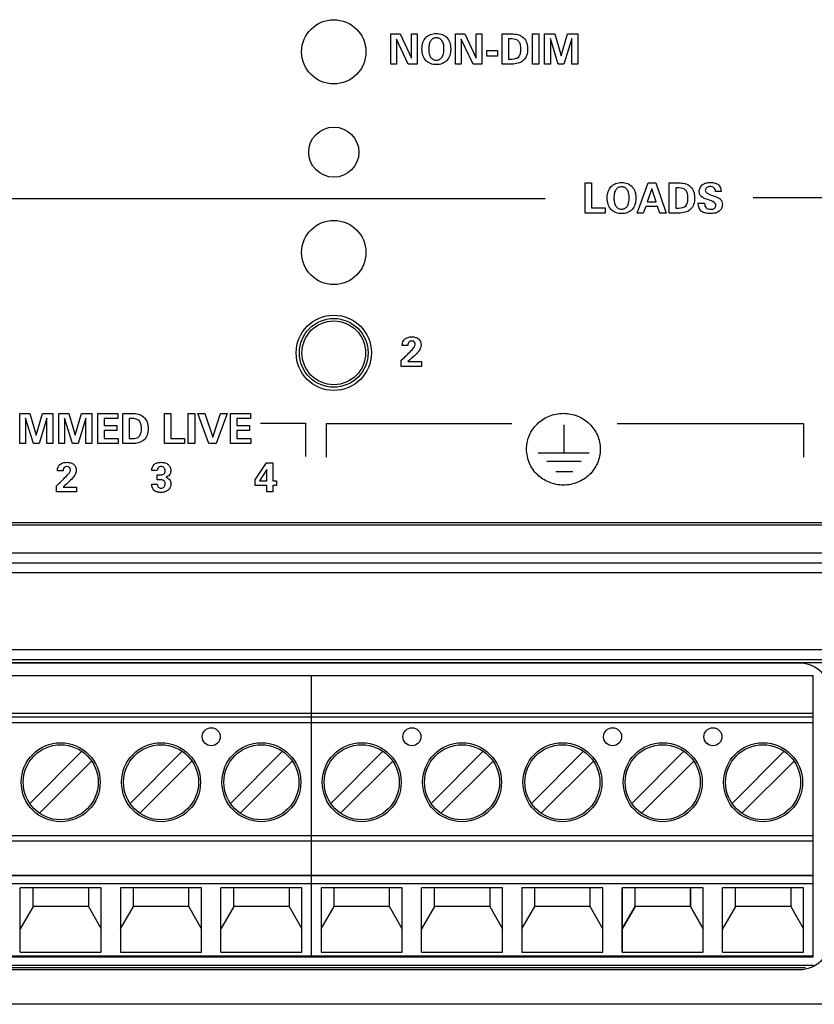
# Model space of a CAD drawing. Header units: inches. Extents: x 0.6 to 15.6, y 0.2 to 10.2.
# Tile 11 of 15: x 7.2 to 8.8, y 5.7 to 7.6. Entities that reach past the tile are written whole.
import ezdxf

# ---------------------------------------------------------------- set-up
doc = ezdxf.new("R2010")
doc.units = ezdxf.units.IN
doc.header["$LTSCALE"] = 0.935
doc.header["$MEASUREMENT"] = 0
doc.layers.get('0').update_dxf_attribs({"linetype": 'CONTINUOUS'})
doc.layers.add('A', color=1, linetype='CONTINUOUS')
doc.layers.add('SCREEN', color=5, linetype='CONTINUOUS')

msp = doc.modelspace()

# ---------------------------------------------------------------- linework, layer by layer
for p, q in [((10.7657, 6.6069), (2.4057, 6.6069)), ((2.4107, 6.6119), (10.7607, 6.6119)), ((2.4057, 6.5519), (10.7657, 6.5519)), ((2.4057, 6.5319), (10.7657, 6.5319)), ((10.7657, 6.5119), (2.4057, 6.5119)), ((2.4057, 6.3589), (10.7657, 6.3589)), ((2.4057, 6.3389), (10.7657, 6.3389)), ((2.4057, 6.333), (10.7657, 6.333)), ((8.7247, 6.332), (5.5807, 6.332)), ((5.5519, 5.7299), (8.7535, 5.7299)), ((5.5682, 5.7249), (8.7372, 5.7249)), ((5.5807, 5.721), (8.7247, 5.721)), ((10.7657, 5.6519), (2.4057, 5.6519))]:
    msp.add_line(p, q)
for centre, radius in [((7.797, 7.5503), 0.064), ((7.797, 7.3503), 0.05), ((7.797, 7.1503), 0.064), ((7.797, 6.9503), 0.075)]:
    msp.add_circle(centre, radius)
for centre, start, end in [((8.7247, 6.269), 0, 90), ((8.7247, 5.784), 270, 360)]:
    msp.add_arc(centre, 0.063, start, end)
at = {"layer": 'A'}
for p, q in [((6.9527, 6.307), (7.3527, 6.307)), ((7.3527, 6.307), (7.7527, 6.307)), ((7.7527, 6.307), (8.1527, 6.307)), ((7.7527, 5.746), (7.7527, 6.307)), ((7.7527, 5.746), (7.7527, 6.307)), ((8.1527, 6.307), (8.5527, 6.307)), ((8.3527, 6.307), (8.7527, 6.307)), ((8.7527, 5.746), (8.7527, 6.307)), ((6.9527, 6.2322), (7.3527, 6.2322)), ((6.9527, 6.2246), (7.3527, 6.2246)), ((7.3527, 6.2322), (7.7527, 6.2322)), ((7.3527, 6.2246), (7.7527, 6.2246)), ((7.7527, 6.2322), (8.1527, 6.2322)), ((7.7527, 6.2246), (8.1527, 6.2246)), ((8.1527, 6.2322), (8.5527, 6.2322)), ((8.1527, 6.2246), (8.5527, 6.2246)), ((8.3527, 6.2322), (8.7527, 6.2322)), ((8.3527, 6.2246), (8.7527, 6.2246)), ((7.3527, 6.2128), (6.9527, 6.2128)), ((7.7527, 6.2128), (7.3527, 6.2128)), ((8.1527, 6.2128), (7.7527, 6.2128)), ((8.5527, 6.2128), (8.1527, 6.2128)), ((8.7527, 6.2128), (8.3527, 6.2128)), ((7.191, 6.0522), (7.2949, 6.1562)), ((7.391, 6.0522), (7.4949, 6.1562)), ((7.591, 6.0522), (7.6949, 6.1562)), ((7.791, 6.0522), (7.8949, 6.1562)), ((7.991, 6.0522), (8.0949, 6.1562)), ((8.191, 6.0522), (8.2949, 6.1562)), ((8.391, 6.0522), (8.4949, 6.1562)), ((8.391, 6.0522), (8.4949, 6.1562)), ((8.591, 6.0522), (8.6949, 6.1562)), ((7.3144, 6.1367), (7.2104, 6.0327)), ((7.4104, 6.0327), (7.5144, 6.1367)), ((7.7144, 6.1367), (7.6104, 6.0327)), ((7.8104, 6.0327), (7.9144, 6.1367)), ((8.1144, 6.1367), (8.0104, 6.0327)), ((8.2104, 6.0327), (8.3144, 6.1367)), ((8.5144, 6.1367), (8.4104, 6.0327)), ((8.4104, 6.0327), (8.5144, 6.1367)), ((8.7144, 6.1367), (8.6104, 6.0327)), ((6.9527, 5.9885), (7.3527, 5.9885)), ((7.3527, 5.9885), (7.7527, 5.9885)), ((7.7527, 5.9885), (8.1527, 5.9885)), ((8.1527, 5.9885), (8.5527, 5.9885)), ((8.3527, 5.9885), (8.7527, 5.9885)), ((7.3527, 5.9767), (6.9527, 5.9767)), ((7.7527, 5.9767), (7.3527, 5.9767)), ((8.1527, 5.9767), (7.7527, 5.9767)), ((8.5527, 5.9767), (8.1527, 5.9767)), ((8.7527, 5.9767), (8.3527, 5.9767)), ((6.9527, 5.9094), (7.3527, 5.9094)), ((6.9527, 5.9085), (7.3527, 5.9085)), ((7.3527, 5.9094), (7.7527, 5.9094)), ((7.3527, 5.9085), (7.7527, 5.9085)), ((7.7527, 5.9094), (8.1527, 5.9094)), ((7.7527, 5.9085), (8.1527, 5.9085)), ((8.1527, 5.9094), (8.5527, 5.9094)), ((8.1527, 5.9085), (8.5527, 5.9085)), ((8.3527, 5.9094), (8.7527, 5.9094)), ((8.3527, 5.9085), (8.7527, 5.9085)), ((7.3527, 5.8919), (6.9527, 5.8919)), ((7.7527, 5.8919), (7.3527, 5.8919)), ((8.1527, 5.8919), (7.7527, 5.8919)), ((8.5527, 5.8919), (8.1527, 5.8919)), ((8.7527, 5.8919), (8.3527, 5.8919)), ((7.3334, 5.8842), (7.172, 5.8842)), ((7.172, 5.7555), (7.172, 5.8842)), ((7.1976, 5.8469), (7.1976, 5.8842)), ((7.3078, 5.8842), (7.3078, 5.8469)), ((7.3334, 5.7555), (7.3334, 5.8842)), ((7.5334, 5.8842), (7.372, 5.8842)), ((7.372, 5.8842), (7.372, 5.7555)), ((7.3976, 5.8469), (7.3976, 5.8842)), ((7.5078, 5.8469), (7.5078, 5.8842)), ((7.5334, 5.7555), (7.5334, 5.8842)), ((7.7334, 5.8842), (7.572, 5.8842)), ((7.572, 5.7555), (7.572, 5.8842)), ((7.5976, 5.8469), (7.5976, 5.8842)), ((7.7078, 5.8842), (7.7078, 5.8469)), ((7.7334, 5.7555), (7.7334, 5.8842)), ((7.9334, 5.8842), (7.772, 5.8842)), ((7.772, 5.8842), (7.772, 5.7555)), ((7.7976, 5.8469), (7.7976, 5.8842)), ((7.9078, 5.8469), (7.9078, 5.8842)), ((7.9334, 5.7555), (7.9334, 5.8842)), ((8.1334, 5.8842), (7.972, 5.8842)), ((7.972, 5.7555), (7.972, 5.8842)), ((7.9976, 5.8469), (7.9976, 5.8842)), ((8.1078, 5.8842), (8.1078, 5.8469)), ((8.1334, 5.7555), (8.1334, 5.8842)), ((8.3334, 5.8842), (8.172, 5.8842)), ((8.172, 5.8842), (8.172, 5.7555)), ((8.1976, 5.8469), (8.1976, 5.8842)), ((8.3078, 5.8469), (8.3078, 5.8842)), ((8.3334, 5.7555), (8.3334, 5.8842)), ((8.5334, 5.8842), (8.372, 5.8842)), ((8.372, 5.7555), (8.372, 5.8842)), ((8.5334, 5.8842), (8.372, 5.8842)), ((8.372, 5.8842), (8.372, 5.7555)), ((8.3976, 5.8469), (8.3976, 5.8842)), ((8.3976, 5.8469), (8.3976, 5.8842)), ((8.5078, 5.8842), (8.5078, 5.8469)), ((8.5078, 5.8469), (8.5078, 5.8842)), ((8.5334, 5.7555), (8.5334, 5.8842)), ((8.5334, 5.7555), (8.5334, 5.8842)), ((8.7334, 5.8842), (8.572, 5.8842)), ((8.572, 5.7555), (8.572, 5.8842)), ((8.5976, 5.8469), (8.5976, 5.8842)), ((8.7078, 5.8842), (8.7078, 5.8469)), ((8.7334, 5.7555), (8.7334, 5.8842)), ((7.1976, 5.8469), (7.172, 5.8021)), ((7.3078, 5.8469), (7.1976, 5.8469)), ((7.3078, 5.8469), (7.3334, 5.8021)), ((7.372, 5.8021), (7.3976, 5.8469)), ((7.5078, 5.8469), (7.3976, 5.8469)), ((7.5334, 5.8021), (7.5078, 5.8469)), ((7.5976, 5.8469), (7.572, 5.8021)), ((7.7078, 5.8469), (7.5976, 5.8469)), ((7.7078, 5.8469), (7.7334, 5.8021)), ((7.772, 5.8021), (7.7976, 5.8469)), ((7.9078, 5.8469), (7.7976, 5.8469)), ((7.9334, 5.8021), (7.9078, 5.8469)), ((7.9976, 5.8469), (7.972, 5.8021)), ((8.1078, 5.8469), (7.9976, 5.8469)), ((8.1078, 5.8469), (8.1334, 5.8021)), ((8.172, 5.8021), (8.1976, 5.8469)), ((8.3078, 5.8469), (8.1976, 5.8469)), ((8.3334, 5.8021), (8.3078, 5.8469)), ((8.3976, 5.8469), (8.372, 5.8021)), ((8.372, 5.8021), (8.3976, 5.8469)), ((8.5078, 5.8469), (8.3976, 5.8469)), ((8.5078, 5.8469), (8.3976, 5.8469)), ((8.5078, 5.8469), (8.5334, 5.8021)), ((8.5334, 5.8021), (8.5078, 5.8469)), ((8.5976, 5.8469), (8.572, 5.8021)), ((8.7078, 5.8469), (8.5976, 5.8469)), ((8.7078, 5.8469), (8.7334, 5.8021)), ((7.172, 5.7555), (7.3334, 5.7555)), ((7.372, 5.7555), (7.5334, 5.7555)), ((7.572, 5.7555), (7.7334, 5.7555)), ((7.772, 5.7555), (7.9334, 5.7555)), ((7.972, 5.7555), (8.1334, 5.7555)), ((8.172, 5.7555), (8.3334, 5.7555)), ((8.372, 5.7555), (8.5334, 5.7555)), ((8.372, 5.7555), (8.5334, 5.7555)), ((8.572, 5.7555), (8.7334, 5.7555)), ((6.9527, 5.7488), (7.3527, 5.7488)), ((7.3527, 5.746), (6.9527, 5.746)), ((7.3527, 5.7488), (7.7527, 5.7488)), ((7.7527, 5.746), (7.3527, 5.746)), ((7.7527, 5.7488), (8.1527, 5.7488)), ((8.1527, 5.746), (7.7527, 5.746)), ((8.1527, 5.7488), (8.5527, 5.7488)), ((8.5527, 5.746), (8.1527, 5.746)), ((8.3527, 5.7488), (8.7527, 5.7488)), ((8.7527, 5.746), (8.3527, 5.746))]:
    msp.add_line(p, q, dxfattribs=at)
for centre, radius in [((7.797, 6.9503), 0.0685), ((7.797, 6.9503), 0.0635), ((7.5527, 6.185), 0.018), ((7.9527, 6.185), 0.018), ((8.3527, 6.185), 0.018), ((8.5527, 6.185), 0.018), ((7.2527, 6.0944), 0.0787), ((7.2527, 6.0944), 0.0748), ((7.4527, 6.0944), 0.0787), ((7.4527, 6.0944), 0.0748), ((7.6527, 6.0944), 0.0787), ((7.6527, 6.0944), 0.0748), ((7.8527, 6.0944), 0.0787), ((7.8527, 6.0944), 0.0748), ((8.0527, 6.0944), 0.0787), ((8.0527, 6.0944), 0.0748), ((8.2527, 6.0944), 0.0787), ((8.2527, 6.0944), 0.0748), ((8.4527, 6.0944), 0.0787), ((8.4527, 6.0944), 0.0748), ((8.6527, 6.0944), 0.0787), ((8.6527, 6.0944), 0.0748)]:
    msp.add_circle(centre, radius, dxfattribs=at)
at = {"layer": 'SCREEN'}
for p, q in [((7.9107, 7.5859), (7.9292, 7.5859)), ((7.9107, 7.5258), (7.9107, 7.5859)), ((7.9222, 7.5755), (7.9222, 7.5258)), ((7.9455, 7.5258), (7.9222, 7.5755)), ((7.9292, 7.5859), (7.9518, 7.5376)), ((7.9518, 7.5859), (7.9633, 7.5859)), ((7.9518, 7.5376), (7.9518, 7.5859)), ((7.9633, 7.5859), (7.9633, 7.5258)), ((8.0397, 7.5859), (8.0582, 7.5859)), ((8.0397, 7.5258), (8.0397, 7.5859)), ((8.0746, 7.5258), (8.0512, 7.5755)), ((8.0512, 7.5755), (8.0512, 7.5258)), ((8.0582, 7.5859), (8.0808, 7.5376)), ((8.0808, 7.5859), (8.0923, 7.5859)), ((8.0808, 7.5376), (8.0808, 7.5859)), ((8.0923, 7.5859), (8.0923, 7.5258)), ((8.1328, 7.5859), (8.1516, 7.5859)), ((8.1328, 7.5258), (8.1328, 7.5859)), ((8.1521, 7.576), (8.1456, 7.576)), ((8.1456, 7.576), (8.1456, 7.5358)), ((8.1929, 7.5859), (8.2057, 7.5859)), ((8.1929, 7.5258), (8.1929, 7.5859)), ((8.2057, 7.5859), (8.2057, 7.5258)), ((8.2173, 7.5859), (8.2375, 7.5859)), ((8.2173, 7.5258), (8.2173, 7.5859)), ((8.2288, 7.5766), (8.2288, 7.5258)), ((8.2444, 7.5258), (8.2288, 7.5766)), ((8.2375, 7.5859), (8.2501, 7.5425)), ((8.2501, 7.5425), (8.2626, 7.5859)), ((8.2714, 7.5766), (8.2557, 7.5258)), ((8.2626, 7.5859), (8.2833, 7.5859)), ((8.2714, 7.5258), (8.2714, 7.5766)), ((8.2833, 7.5859), (8.2833, 7.5258)), ((8.1018, 7.5528), (8.1233, 7.5528)), ((8.1018, 7.5418), (8.1018, 7.5528)), ((8.1233, 7.5418), (8.1018, 7.5418)), ((8.1233, 7.5528), (8.1233, 7.5418)), ((7.9222, 7.5258), (7.9107, 7.5258)), ((7.9633, 7.5258), (7.9455, 7.5258)), ((8.0512, 7.5258), (8.0397, 7.5258)), ((8.0923, 7.5258), (8.0746, 7.5258)), ((8.1516, 7.5258), (8.1328, 7.5258)), ((8.1456, 7.5358), (8.1521, 7.5358)), ((8.2057, 7.5258), (8.1929, 7.5258)), ((8.2288, 7.5258), (8.2173, 7.5258)), ((8.2557, 7.5258), (8.2444, 7.5258)), ((8.2833, 7.5258), (8.2714, 7.5258)), ((8.298, 7.2889), (8.3108, 7.2889)), ((8.298, 7.2289), (8.298, 7.2889)), ((8.3108, 7.2889), (8.3108, 7.2391)), ((8.4019, 7.2289), (8.4237, 7.2889)), ((8.4237, 7.2889), (8.4388, 7.2889)), ((8.4388, 7.2889), (8.4597, 7.2289)), ((8.4658, 7.2889), (8.4846, 7.2889)), ((8.4658, 7.2289), (8.4658, 7.2889)), ((8.431, 7.2771), (8.4219, 7.2516)), ((8.4393, 7.2516), (8.431, 7.2771)), ((8.4851, 7.279), (8.4786, 7.279)), ((8.4786, 7.279), (8.4786, 7.2388)), ((8.5524, 7.2638), (8.5532, 7.2635)), ((8.569, 7.2721), (8.5579, 7.2721)), ((8.569, 7.2724), (8.569, 7.2721)), ((6.5479, 7.2577), (8.2182, 7.2577)), ((8.4187, 7.2418), (8.414, 7.2289)), ((8.4424, 7.2418), (8.4187, 7.2418)), ((8.4219, 7.2516), (8.4393, 7.2516)), ((8.4467, 7.2289), (8.4424, 7.2418)), ((8.5236, 7.2484), (8.5362, 7.2484)), ((8.5236, 7.2475), (8.5236, 7.2484)), ((8.5447, 7.2551), (8.5421, 7.2559)), ((8.633, 7.2596), (10.2787, 7.2596)), ((8.3379, 7.2289), (8.298, 7.2289)), ((8.3108, 7.2391), (8.3379, 7.2391)), ((8.3379, 7.2391), (8.3379, 7.2289)), ((8.414, 7.2289), (8.4019, 7.2289)), ((8.4597, 7.2289), (8.4467, 7.2289)), ((8.4846, 7.2289), (8.4658, 7.2289)), ((8.4786, 7.2388), (8.4851, 7.2388)), ((7.9336, 6.9651), (7.9336, 6.9657)), ((7.9447, 6.9651), (7.9336, 6.9651)), ((7.9314, 6.9354), (7.9348, 6.9385)), ((7.9314, 6.9232), (7.9314, 6.9354)), ((7.9447, 6.9331), (7.9716, 6.9331)), ((7.9716, 6.9331), (7.9716, 6.9232)), ((7.9716, 6.9232), (7.9314, 6.9232)), ((7.1712, 6.8294), (7.1915, 6.8294)), ((7.1712, 6.7694), (7.1712, 6.8294)), ((7.1915, 6.8294), (7.204, 6.786)), ((7.204, 6.786), (7.2165, 6.8294)), ((7.2165, 6.8294), (7.2372, 6.8294)), ((7.2372, 6.8294), (7.2372, 6.7694)), ((7.2489, 6.8294), (7.2691, 6.8294)), ((7.2489, 6.7694), (7.2489, 6.8294)), ((7.2691, 6.8294), (7.2817, 6.786)), ((7.2817, 6.786), (7.2942, 6.8294)), ((7.2942, 6.8294), (7.3149, 6.8294)), ((7.3149, 6.8294), (7.3149, 6.7694)), ((7.3266, 6.8294), (7.3663, 6.8294)), ((7.3266, 6.7694), (7.3266, 6.8294)), ((7.3663, 6.8294), (7.3663, 6.8194)), ((7.3765, 6.8294), (7.3952, 6.8294)), ((7.3765, 6.7694), (7.3765, 6.8294)), ((7.4597, 6.8294), (7.4725, 6.8294)), ((7.4597, 6.7694), (7.4597, 6.8294)), ((7.4725, 6.8294), (7.4725, 6.7795)), ((7.5071, 6.8294), (7.5198, 6.8294)), ((7.5071, 6.7694), (7.5071, 6.8294)), ((7.5198, 6.8294), (7.5198, 6.7694)), ((7.5261, 6.8294), (7.5401, 6.8294)), ((7.548, 6.7694), (7.5261, 6.8294)), ((7.5401, 6.8294), (7.5559, 6.7825)), ((7.5559, 6.7825), (7.5713, 6.8294)), ((7.5844, 6.8294), (7.5623, 6.7694)), ((7.5713, 6.8294), (7.5844, 6.8294)), ((7.5909, 6.8294), (7.6307, 6.8294)), ((7.5909, 6.7694), (7.5909, 6.8294)), ((7.6307, 6.8294), (7.6307, 6.8194)), ((7.1827, 6.8201), (7.1827, 6.7694)), ((7.1984, 6.7694), (7.1827, 6.8201)), ((7.2253, 6.8201), (7.2096, 6.7694)), ((7.2253, 6.7694), (7.2253, 6.8201)), ((7.2761, 6.7694), (7.2604, 6.8201)), ((7.2604, 6.8201), (7.2604, 6.7694)), ((7.303, 6.8201), (7.2873, 6.7694)), ((7.303, 6.7694), (7.303, 6.8201)), ((7.3663, 6.8194), (7.3396, 6.8194)), ((7.3396, 6.8194), (7.3396, 6.8053)), ((7.3957, 6.8195), (7.3893, 6.8195)), ((7.3893, 6.8195), (7.3893, 6.7793)), ((7.6307, 6.8194), (7.6039, 6.8194)), ((7.6039, 6.8194), (7.6039, 6.8053)), ((7.651, 6.8104), (7.7406, 6.8104)), ((7.7406, 6.8104), (7.7406, 6.7435)), ((7.3396, 6.8053), (7.3647, 6.8053)), ((7.3647, 6.7955), (7.3396, 6.7955)), ((7.3396, 6.7955), (7.3396, 6.7794)), ((7.3647, 6.8053), (7.3647, 6.7955)), ((7.6039, 6.8053), (7.629, 6.8053)), ((7.629, 6.7955), (7.6039, 6.7955)), ((7.6039, 6.7955), (7.6039, 6.7794)), ((7.629, 6.8053), (7.629, 6.7955)), ((7.7821, 6.8093), (8.1516, 6.8093)), ((7.7821, 6.8093), (7.7821, 6.7424)), ((8.2554, 6.8065), (8.2554, 6.7517)), ((8.3622, 6.8093), (8.7335, 6.8093)), ((8.7335, 6.8093), (8.7335, 6.7424)), ((7.3396, 6.7794), (7.3673, 6.7794)), ((7.3673, 6.7794), (7.3673, 6.7694)), ((7.3893, 6.7793), (7.3957, 6.7793)), ((7.4725, 6.7795), (7.4996, 6.7795)), ((7.4996, 6.7795), (7.4996, 6.7694)), ((7.6039, 6.7794), (7.6316, 6.7794)), ((7.6316, 6.7794), (7.6316, 6.7694)), ((7.1827, 6.7694), (7.1712, 6.7694)), ((7.2096, 6.7694), (7.1984, 6.7694)), ((7.2372, 6.7694), (7.2253, 6.7694)), ((7.2604, 6.7694), (7.2489, 6.7694)), ((7.2873, 6.7694), (7.2761, 6.7694)), ((7.3149, 6.7694), (7.303, 6.7694)), ((7.3673, 6.7694), (7.3266, 6.7694)), ((7.3952, 6.7694), (7.3765, 6.7694)), ((7.4996, 6.7694), (7.4597, 6.7694)), ((7.5198, 6.7694), (7.5071, 6.7694)), ((7.5623, 6.7694), (7.548, 6.7694)), ((7.6316, 6.7694), (7.5909, 6.7694)), ((8.2044, 6.7511), (8.3063, 6.7511)), ((8.2217, 6.7342), (8.2901, 6.7342)), ((7.2462, 6.7149), (7.2462, 6.7156)), ((7.2573, 6.7149), (7.2462, 6.7149)), ((7.4452, 6.7157), (7.4341, 6.7157)), ((7.6402, 6.6973), (7.663, 6.7311)), ((7.6639, 6.7176), (7.6492, 6.6952)), ((7.663, 6.7311), (7.6756, 6.7311)), ((7.6639, 6.6952), (7.6639, 6.7176)), ((7.6756, 6.7311), (7.6756, 6.6952)), ((8.2397, 6.7137), (8.2735, 6.7137)), ((7.4452, 6.707), (7.4498, 6.707)), ((7.4452, 6.6973), (7.4452, 6.707)), ((7.4496, 6.6973), (7.4452, 6.6973)), ((7.6402, 6.6856), (7.6402, 6.6973)), ((7.6492, 6.6952), (7.6639, 6.6952)), ((7.6756, 6.6952), (7.6828, 6.6952)), ((7.6828, 6.6952), (7.6828, 6.6856)), ((7.244, 6.6852), (7.2474, 6.6883)), ((7.244, 6.6731), (7.244, 6.6852)), ((7.2842, 6.6731), (7.244, 6.6731)), ((7.2573, 6.6829), (7.2842, 6.6829)), ((7.2842, 6.6829), (7.2842, 6.6731)), ((7.4343, 6.6885), (7.4452, 6.6885)), ((7.4343, 6.6873), (7.4343, 6.6885)), ((7.6639, 6.6856), (7.6402, 6.6856)), ((7.6639, 6.6731), (7.6639, 6.6856)), ((7.6756, 6.6731), (7.6639, 6.6731)), ((7.6828, 6.6856), (7.6756, 6.6856)), ((7.6756, 6.6856), (7.6756, 6.6731))]:
    msp.add_line(p, q, dxfattribs=at)
for points, start_tangent, end_tangent in [([(7.9728, 7.5562), (7.9748, 7.5689), (7.9805, 7.5786), (7.9896, 7.5847), (8.0015, 7.5868), (8.0133, 7.5847), (8.0224, 7.5786), (8.0282, 7.5689), (8.0301, 7.5562), (8.0301, 7.5548)], (0.003943, 0.999992), (-0.02119, -0.999775)), ([(8.0166, 7.5561), (8.0157, 7.5656), (8.0127, 7.5725), (8.008, 7.5767), (8.0014, 7.5781), (7.9949, 7.5767), (7.9902, 7.5724), (7.9873, 7.5655), (7.9863, 7.5561)], (-0.001274, 0.999999), (-0.001696, -0.999999)), ([(8.1516, 7.5859), (8.1637, 7.5847), (8.1721, 7.5809), (8.1805, 7.5706), (8.1826, 7.5637), (8.1833, 7.5558), (8.1813, 7.5428), (8.1753, 7.5334), (8.1516, 7.5258)], (1, 0), (-1, 0)), ([(8.1521, 7.5358), (8.1657, 7.5406), (8.1689, 7.5468), (8.17, 7.5557), (8.1689, 7.5648), (8.1657, 7.5711), (8.1521, 7.576)], (1, 0), (-1, 0)), ([(8.0301, 7.5548), (8.0282, 7.5431), (8.0225, 7.5332), (8.0135, 7.5269), (8.0015, 7.5248), (7.9895, 7.5269), (7.9804, 7.5331), (7.9748, 7.543), (7.9728, 7.5562)], (-0.02119, -0.999775), (0.003943, 0.999992)), ([(7.9863, 7.5561), (7.9872, 7.5464), (7.9901, 7.5395), (7.9949, 7.5352), (8.0014, 7.5338), (8.008, 7.5352), (8.0128, 7.5395), (8.0157, 7.5465), (8.0166, 7.5561)], (-0.001696, -0.999999), (-0.001274, 0.999999)), ([(8.342, 7.2592), (8.344, 7.2719), (8.3497, 7.2816), (8.3588, 7.2877), (8.3707, 7.2898), (8.3825, 7.2877), (8.3916, 7.2816), (8.3973, 7.2719), (8.3992, 7.2592), (8.3992, 7.2578)], (0.003834, 0.999993), (-0.021021, -0.999779)), ([(8.3858, 7.2591), (8.3848, 7.2686), (8.3819, 7.2755), (8.3771, 7.2797), (8.3706, 7.2811), (8.3641, 7.2797), (8.3593, 7.2755), (8.3564, 7.2686), (8.3554, 7.2591)], (-0.0009, 1), (-0.001484, -0.999999)), ([(8.4846, 7.2889), (8.4967, 7.2877), (8.5051, 7.2839), (8.5135, 7.2737), (8.5156, 7.2667), (8.5163, 7.2588), (8.5143, 7.2458), (8.5083, 7.2365), (8.4846, 7.2289)], (1, 0), (-1, 0)), ([(8.5421, 7.2559), (8.5307, 7.2611), (8.5268, 7.2659), (8.5254, 7.2724), (8.5316, 7.2852), (8.5388, 7.2888), (8.5483, 7.2899), (8.557, 7.2888), (8.5578, 7.2886)], (-0.949603, 0.313454), (0.949315, -0.314326)), ([(8.5579, 7.2721), (8.5548, 7.2793), (8.5475, 7.2817), (8.5434, 7.2812), (8.5403, 7.2796), (8.5383, 7.2772), (8.5376, 7.274)], (-0.086792, 0.996226), (0.091957, -0.995763)), ([(8.5578, 7.2886), (8.5636, 7.2854), (8.569, 7.2724)], (0.949315, -0.314326), (0, -1)), ([(8.4851, 7.2388), (8.4987, 7.2436), (8.5019, 7.2498), (8.503, 7.2587), (8.5019, 7.2678), (8.4987, 7.2741), (8.4851, 7.279)], (1, 0), (-1, 0)), ([(8.5532, 7.2635), (8.5626, 7.2598), (8.5681, 7.2561), (8.5707, 7.2516), (8.5716, 7.2457), (8.57, 7.2383), (8.5652, 7.2326), (8.5576, 7.229), (8.5474, 7.2278), (8.537, 7.2291), (8.5355, 7.2295)], (0.949474, -0.313847), (-0.947676, 0.319234)), ([(8.5376, 7.274), (8.5413, 7.2688), (8.5524, 7.2638)], (0.091957, -0.995763), (0.951415, -0.307911)), ([(8.3992, 7.2578), (8.3973, 7.2461), (8.3917, 7.2362), (8.3826, 7.2299), (8.3707, 7.2278), (8.3587, 7.2299), (8.3496, 7.2361), (8.3439, 7.246), (8.342, 7.2592)], (-0.021021, -0.999779), (0.003834, 0.999993)), ([(8.3554, 7.2591), (8.3564, 7.2495), (8.3593, 7.2425), (8.364, 7.2382), (8.3706, 7.2368), (8.3772, 7.2382), (8.3819, 7.2425), (8.3848, 7.2495), (8.3858, 7.2591)], (-0.001484, -0.999999), (-0.0009, 1)), ([(8.5355, 7.2295), (8.5296, 7.2328), (8.5236, 7.2475)], (-0.947676, 0.319234), (0, 1)), ([(8.5362, 7.2484), (8.5391, 7.2394), (8.5428, 7.2371), (8.548, 7.2364), (8.5523, 7.2369), (8.5558, 7.2387), (8.5588, 7.2443)], (0, -1), (-0.002677, 0.999996)), ([(8.5588, 7.2443), (8.5588, 7.2446), (8.5552, 7.2501), (8.5447, 7.2551)], (-0.002677, 0.999996), (-0.946645, 0.322279)), ([(7.9336, 6.9657), (7.9387, 6.9778), (7.9446, 6.9811), (7.9524, 6.9822), (7.9601, 6.9812), (7.9661, 6.978), (7.9712, 6.9668), (7.9712, 6.966)], (0, 1), (-0.039394, -0.999224)), ([(7.9348, 6.9385), (7.9532, 6.9566), (7.9594, 6.9671)], (0.745499, 0.666507), (0, 1)), ([(7.9594, 6.9671), (7.9575, 6.972), (7.9526, 6.9739), (7.9468, 6.9717), (7.9447, 6.9651)], (0, 1), (-0.037608, -0.999293)), ([(7.9712, 6.966), (7.9699, 6.9601), (7.9658, 6.953), (7.9578, 6.9445), (7.9447, 6.9331)], (-0.039394, -0.999224), (-0.773526, -0.633764)), ([(7.3952, 6.8294), (7.4073, 6.8282), (7.4157, 6.8244), (7.4241, 6.8141), (7.4263, 6.8072), (7.427, 6.7992), (7.425, 6.7863), (7.4189, 6.7769), (7.3952, 6.7694)], (1, 0), (-1, 0)), ([(8.1813, 6.7614), (8.187, 6.7861), (8.2028, 6.8089), (8.2261, 6.8242), (8.2547, 6.8298), (8.2833, 6.8242), (8.3067, 6.8089), (8.3224, 6.7861), (8.3282, 6.7583)], (0.045759, 0.998952), (-0.000081, -1)), ([(7.3957, 6.7793), (7.4093, 6.7841), (7.4126, 6.7903), (7.4137, 6.7992), (7.4126, 6.8083), (7.4093, 6.8146), (7.3957, 6.8195)], (1, 0), (-1, 0)), ([(8.3282, 6.7583), (8.3224, 6.7304), (8.3067, 6.7076), (8.2833, 6.6923), (8.2547, 6.6867), (8.2261, 6.6923), (8.2028, 6.7076), (8.187, 6.7304), (8.1813, 6.7583), (8.1813, 6.7614)], (-0.000081, -1), (0.045759, 0.998952)), ([(7.2462, 6.7156), (7.2513, 6.7276), (7.2572, 6.731), (7.265, 6.7321), (7.2727, 6.731), (7.2787, 6.7279), (7.2838, 6.7166), (7.2838, 6.7159)], (0, 1), (-0.039385, -0.999224)), ([(7.4341, 6.7157), (7.4391, 6.7278), (7.4451, 6.731), (7.453, 6.7321), (7.4609, 6.7309), (7.4669, 6.7275), (7.4707, 6.7222), (7.472, 6.7153), (7.472, 6.7146)], (0.010526, 0.999945), (-0.032544, -0.99947)), ([(7.2474, 6.6883), (7.2659, 6.7065), (7.272, 6.7169)], (0.745508, 0.666496), (0, 1)), ([(7.272, 6.7169), (7.2701, 6.7218), (7.2652, 6.7237), (7.2595, 6.7215), (7.2573, 6.7149)], (0, 1), (-0.037557, -0.999294)), ([(7.2838, 6.7159), (7.2825, 6.7099), (7.2784, 6.7029), (7.2704, 6.6943), (7.2573, 6.6829)], (-0.039385, -0.999224), (-0.773409, -0.633908)), ([(7.4529, 6.7236), (7.4473, 6.7214), (7.4452, 6.7157)], (-0.999998, -0.002216), (-0.021412, -0.999771)), ([(7.4498, 6.707), (7.4584, 6.7088), (7.4602, 6.7113), (7.4608, 6.715), (7.4587, 6.7213), (7.4529, 6.7236)], (1, 0), (-0.999998, -0.002216)), ([(7.472, 6.7146), (7.4714, 6.7107), (7.4696, 6.707), (7.4621, 6.7025)], (-0.032544, -0.99947), (-0.963973, -0.266002)), ([(7.4621, 6.7025), (7.4698, 6.6979), (7.4724, 6.6895), (7.471, 6.6825), (7.4668, 6.6769), (7.4604, 6.6733), (7.4522, 6.6721), (7.4456, 6.6729)], (0.970473, -0.241209), (-0.966069, 0.258283)), ([(7.4608, 6.6903), (7.4602, 6.693), (7.4584, 6.6955), (7.4496, 6.6973)], (-0.052372, 0.998628), (-1, 0)), ([(7.4456, 6.6729), (7.4448, 6.6731), (7.4391, 6.6762), (7.4343, 6.6873)], (-0.966069, 0.258283), (0, 1)), ([(7.4452, 6.6885), (7.4473, 6.6828), (7.4528, 6.6806), (7.4587, 6.683), (7.4608, 6.6893), (7.4608, 6.6903)], (0.022833, -0.999739), (-0.052372, 0.998628))]:
    msp.add_spline(points, degree=3, dxfattribs=dict(at, start_tangent=start_tangent, end_tangent=end_tangent))

doc.saveas('drawing.dxf')
